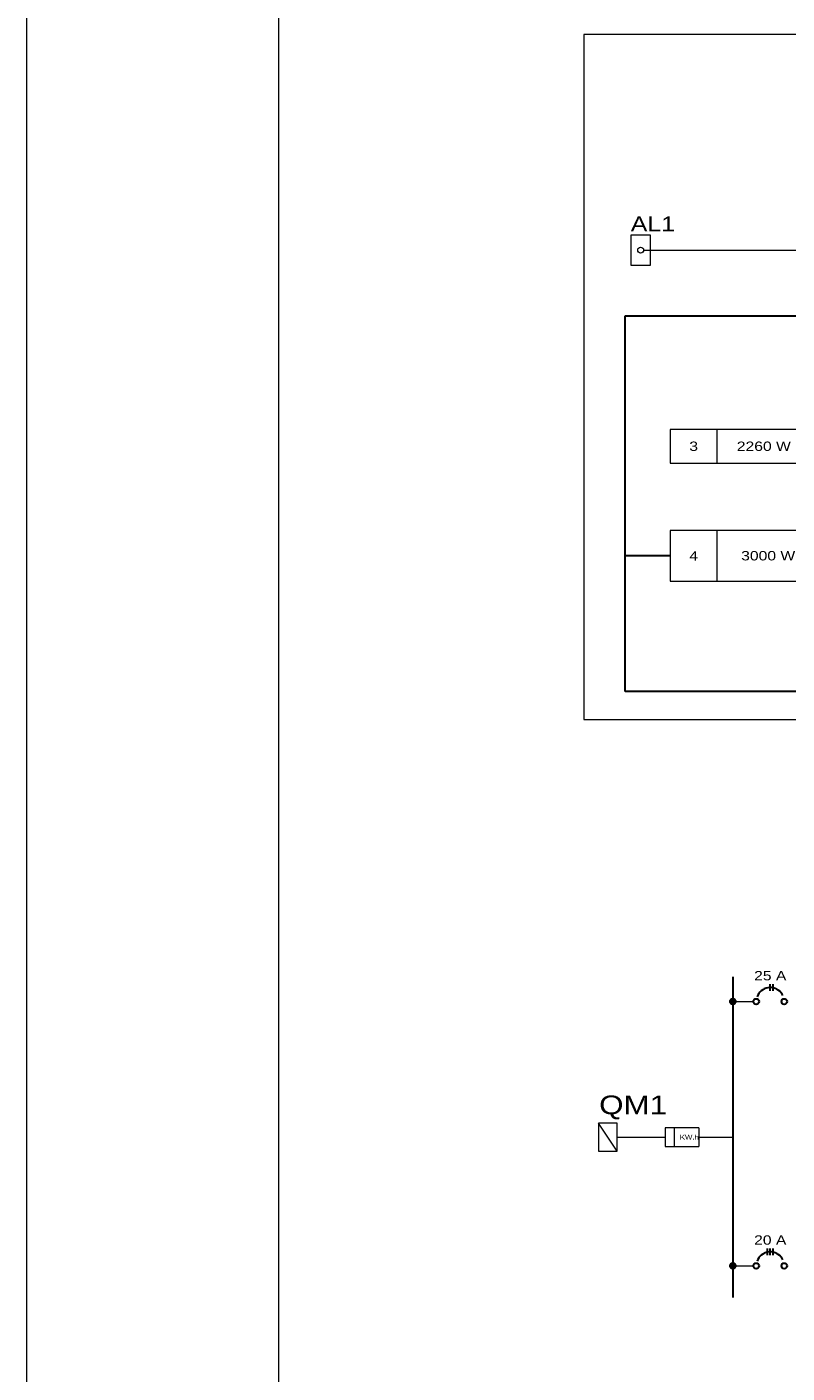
# Model space of a CAD drawing. Header units: millimetres. Extents: x 10050 to 25386, y -10594 to -3144.
# Tile 3 of 29: x 10050 to 11269, y -8349 to -6192. Entities that reach past the tile are written whole.
import ezdxf

# ---------------------------------------------------------------- set-up
doc = ezdxf.new("R2010")
doc.units = ezdxf.units.MM
for name, color, linetype, lineweight in [('DI-Barramento', 6, 'Continuous', 30), ('DI-Disjuntor', 1, 'Continuous', 30), ('DI-Fios', 3, 'Continuous', 30), ('DI-Linhas do diagrama', 9, 'Continuous', 20), ('DI-Pontilhado', 7, 'Continuous', 20), ('DI-Textos do diagrama', 7, 'Continuous', 20), ('DI-Título do diagrama', 3, 'Continuous', 30), ('DI-Títulos', 3, 'Continuous', 5)]:
    doc.layers.add(name, color=color, linetype=linetype, lineweight=lineweight)
doc.layers.add('Linha & Trama.2D', color=7, linetype='Continuous')
doc.styles.add('ARIAL', font='arial.ttf', dxfattribs={"width": 1.2})

msp = doc.modelspace()

# ---------------------------------------------------------------- linework, layer by layer
at = {"layer": 'DI-Barramento'}
msp.add_line((11182.23, -7714.45), (11182.23, -8228.08), dxfattribs=at)
at = {"layer": 'DI-Barramento', "const_width": 4.5}
for points in [[(11184.48, -7753.9, 1), (11179.98, -7753.9, 1)], [(11184.48, -8177.59, 1), (11179.98, -8177.59, 1)]]:
    msp.add_lwpolyline(points, format="xyb", close=True, dxfattribs=at)
at = {"layer": 'DI-Barramento'}
for centre in [(11182.23, -7753.9), (11182.23, -8177.59)]:
    msp.add_circle(centre, 4.5, dxfattribs=at)
at = {"layer": 'DI-Disjuntor'}
for p, q in [((11242.24, -7736.65), (11242.24, -7726.15)), ((11246.73, -7736.65), (11246.73, -7726.15)), ((11237.75, -8160.34), (11237.75, -8149.84)), ((11242.24, -8160.34), (11242.24, -8149.84)), ((11246.73, -8160.34), (11246.73, -8149.84))]:
    msp.add_line(p, q, dxfattribs=at)
for points in [[(11262.63, -7744.39), (11261.21, -7741.81), (11259.47, -7739.44), (11257.44, -7737.31), (11255.14, -7735.47), (11252.63, -7733.94), (11249.93, -7732.76), (11247.11, -7731.94), (11244.2, -7731.49), (11241.26, -7731.42), (11238.33, -7731.74), (11235.47, -7732.44), (11232.73, -7733.51), (11230.15, -7734.93), (11227.78, -7736.67), (11225.65, -7738.7), (11223.81, -7741), (11222.28, -7743.51), (11221.1, -7746.21)], [(11262.63, -8168.08), (11261.21, -8165.5), (11259.47, -8163.13), (11257.44, -8161), (11255.14, -8159.16), (11252.63, -8157.63), (11249.93, -8156.45), (11247.11, -8155.63), (11244.2, -8155.18), (11241.26, -8155.11), (11238.33, -8155.43), (11235.47, -8156.13), (11232.73, -8157.2), (11230.15, -8158.62), (11227.78, -8160.36), (11225.65, -8162.39), (11223.81, -8164.69), (11222.28, -8167.2), (11221.1, -8169.9)]]:
    msp.add_lwpolyline(points, dxfattribs=at)
for centre in [(11219.74, -7753.9), (11264.74, -7753.9), (11219.74, -8177.59), (11264.74, -8177.59)]:
    msp.add_circle(centre, 4.5, dxfattribs=at)
at = {"layer": 'DI-Fios', "linetype": 'Continuous'}
for p, q in [((11009.72, -6654.52), (11479.92, -6654.52)), ((11009.72, -7256.96), (11009.72, -6654.52)), ((11081.94, -7039.46), (11009.72, -7039.46))]:
    msp.add_line(p, q, dxfattribs=at)
at = {"layer": 'DI-Fios'}
msp.add_line((12218.95, -7256.96), (11009.72, -7256.96), dxfattribs=at)
at = {"layer": 'DI-Linhas do diagrama', "linetype": 'Continuous'}
for p, q in [((11050.31, -6525.6), (11018.54, -6525.6)), ((11018.54, -6525.6), (11018.54, -6573.25)), ((11050.31, -6573.25), (11050.31, -6525.6)), ((11039.18, -6549.42), (11050.31, -6549.42)), ((11050.31, -6549.42), (11056.66, -6549.42)), ((11056.66, -6549.42), (11066.19, -6549.42)), ((11061.42, -6549.42), (11376.62, -6549.42)), ((11018.54, -6573.25), (11050.31, -6573.25))]:
    msp.add_line(p, q, dxfattribs=at)
at = {"layer": 'DI-Linhas do diagrama'}
for p, q in [((11581.45, -6836.96), (11081.94, -6836.96)), ((11081.94, -6836.96), (11081.94, -6890.96)), ((11156.94, -6890.96), (11156.94, -6836.96)), ((11081.94, -6890.96), (11581.45, -6890.96)), ((11581.45, -6998.96), (11081.94, -6998.96)), ((11081.94, -6998.96), (11081.94, -7079.96)), ((11156.94, -7079.96), (11156.94, -6998.96)), ((11081.94, -7079.96), (11581.45, -7079.96)), ((11182.23, -7768.9), (11182.23, -7738.9)), ((11182.23, -7753.9), (11215.23, -7753.9)), ((10996.85, -7948.77), (10966.85, -7948.77)), ((10966.85, -7948.77), (10966.85, -7993.77)), ((10996.85, -7993.77), (10966.85, -7948.77)), ((10996.85, -7993.77), (10996.85, -7948.77)), ((11127.66, -7956.27), (11073.66, -7956.27)), ((11073.66, -7956.27), (11073.66, -7986.27)), ((11088.65, -7986.27), (11088.65, -7956.27)), ((11127.66, -7956.27), (11127.66, -7986.27)), ((10996.85, -7971.27), (11073.65, -7971.27)), ((11127.66, -7971.27), (11182.23, -7971.27)), ((10966.85, -7993.77), (10996.85, -7993.77)), ((11073.66, -7986.27), (11127.66, -7986.27)), ((11182.23, -8177.59), (11215.23, -8177.59))]:
    msp.add_line(p, q, dxfattribs=at)
at = {"layer": 'DI-Linhas do diagrama', "linetype": 'Continuous'}
msp.add_circle((11034.42, -6549.42), 4.77, dxfattribs=at)
at = {"layer": 'DI-Linhas do diagrama'}
for centre in [(11182.23, -7753.9), (11182.23, -8177.59)]:
    msp.add_circle(centre, 4.5, dxfattribs=at)
at = {"layer": 'DI-Pontilhado'}
for p, q in [((12821.95, -6203.76), (10943.55, -6203.76)), ((10943.55, -6203.76), (10943.55, -7301.96)), ((10943.55, -7301.96), (12821.95, -7301.96))]:
    msp.add_line(p, q, dxfattribs=at)
at = {"layer": 'Linha & Trama.2D', "color": 7, "linetype": 'Continuous', "lineweight": 0}
for p, q in [((10050.29, -10433.15), (10050.29, -3288.32)), ((10454.29, -10433.15), (10454.29, -3288.32)), ((10454.29, -10433.15), (10454.29, -3288.32))]:
    msp.add_line(p, q, dxfattribs=at)

# ---------------------------------------------------------------- texts
at = {"layer": 'DI-Textos do diagrama', "line_spacing_factor": 0.6, "style": 'ARIAL'}
for s, insert, char_height, width, attachment_point in [('3', (11119.44, -6871.47), 15, 23.3584, 8), ('2260 W', (11231.94, -6871.47), 15, 168.082, 8), ('4', (11119.44, -7046.96), 15, 23.3584, 8), ('  3000 W', (11231.94, -7046.96), 15, 168.082, 8), ('25 A', (11242.24, -7720.15), 15, 86.3994, 8), ('KW.h', (11097.15, -7975.02), 7.5, 53.7861, 7), ('20 A', (11242.24, -8143.84), 15, 86.3994, 8)]:
    msp.add_mtext(s, dxfattribs=dict(at, insert=insert, char_height=char_height, width=width, attachment_point=attachment_point))
at = {"layer": 'DI-Título do diagrama', "insert": (11018.57, -6519.21), "char_height": 23.828, "width": 85.779, "attachment_point": 7, "line_spacing_factor": 0.798, "style": 'ARIAL'}
msp.add_mtext('AL1', dxfattribs=at)
at = {"layer": 'DI-Títulos', "insert": (10967.85, -7942.77), "char_height": 30, "width": 182.0273, "attachment_point": 7, "line_spacing_factor": 0.6, "style": 'ARIAL'}
msp.add_mtext('QM1', dxfattribs=at)

doc.saveas('drawing.dxf')
